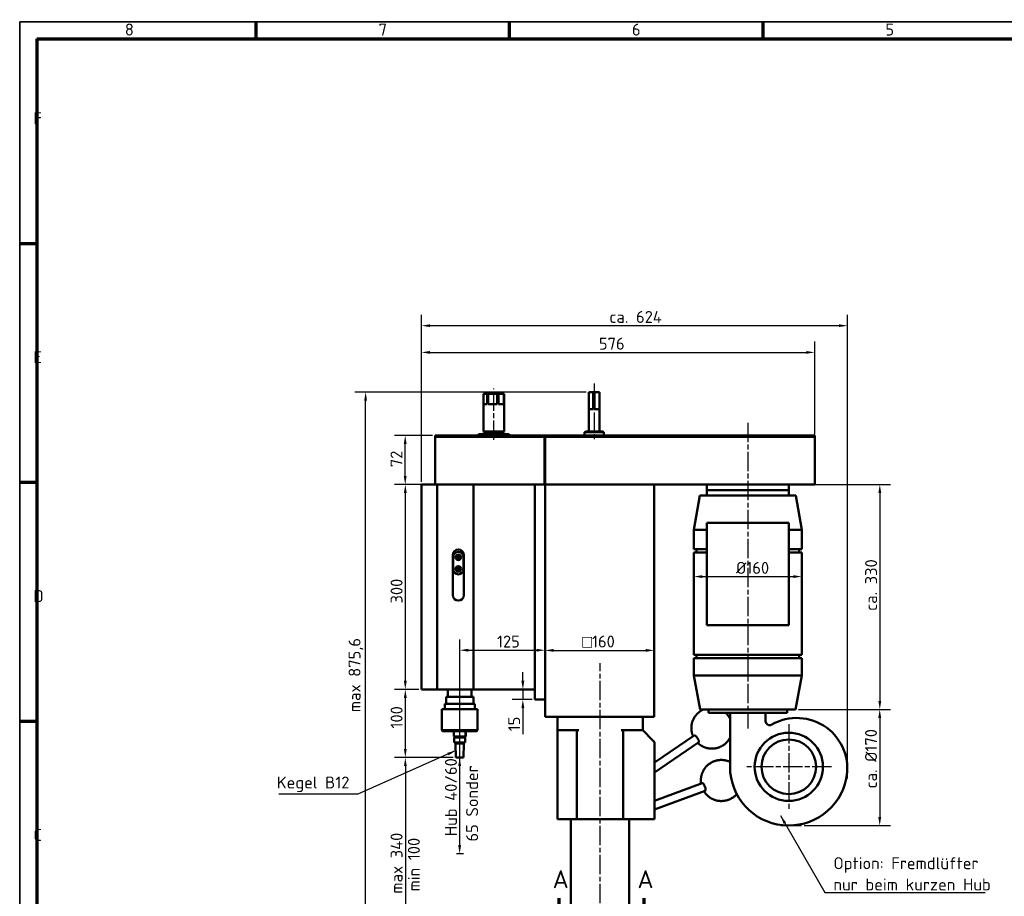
# Model space of a CAD drawing. Header units: millimetres. Extents: x 25 to 2945, y 25 to 2078.
# Tile 2 of 5: x 25 to 1467, y 794 to 2078. Entities that reach past the tile are written whole.
import ezdxf

# ---------------------------------------------------------------- set-up
doc = ezdxf.new("R2010")
doc.units = ezdxf.units.MM
doc.header["$LTSCALE"] = 5
doc.linetypes.add('CHAIN', pattern=[0.3543, 0.2362, -0.0295, 0.0591, -0.0295])
doc.layers.get('0').update_dxf_attribs({"lineweight": 25})
for name, color, linetype, lineweight in [('Bemaßung (ISO)', 7, 'Continuous', 25), ('Mittellinie (ISO)', 7, 'Continuous', 25), ('Mittelpunktmarkierung (ISO)', 7, 'Continuous', 25), ('Rahmen (ISO)', 7, 'Continuous', 70), ('Schnittlinie (ISO)', 7, 'CHAIN', 70), ('Sichtbar (ISO)', 7, 'Continuous', 50), ('Skizziergeometrie (ISO)', 7, 'Continuous', 25), ('Symbol (ISO)', 7, 'Continuous', 25)]:
    doc.layers.add(name, color=color, linetype=linetype, lineweight=lineweight)
doc.styles.add('Bezeichnungstext (DIN)', font='isocpeur.ttf')
doc.styles.add('Notiztext (DIN)', font='isocpeur.ttf')
doc.dimstyles.new('Standard (DIN)', dxfattribs={"dimscale": 5, "dimtxt": 3.5, "dimasz": 2.5, "dimexe": 3.175, "dimexo": 0.8, "dimgap": 0.8, "dimtad": 1, "dimdec": 3, "dimrnd": 1e-08, "dimtxsty": 'Notiztext (DIN)', "dimcen": 0.09, "dimdle": 10, "dimclrd": 256, "dimclre": 256, "dimclrt": 256, "dimazin": 2, "dimtfac": 0.571429, "dimtdec": 3, "dimtmove": 0, "dimatfit": 3, "dimfxl": 1, "dimtolj": 1, "dimlwd": -1, "dimlwe": -1, "dimarcsym": 0})
doc.dimstyles.new('Standard - Methode 2a (DIN)$7', dxfattribs={"dimscale": 5, "dimtxt": 3.5, "dimasz": 2.5, "dimexe": 3.175, "dimexo": 0.8, "dimgap": 0.8, "dimtad": 1, "dimtih": 1, "dimtoh": 1, "dimrnd": 1e-08, "dimtxsty": 'Notiztext (DIN)', "dimcen": 0.09, "dimdle": 10, "dimclrd": 256, "dimclre": 256, "dimclrt": 256, "dimazin": 2, "dimtfac": 1, "dimtmove": 0, "dimatfit": 3, "dimfxl": 1, "dimtolj": 1, "dimlwd": -1, "dimlwe": -1, "dimarcsym": 0})

# ---------------------------------------------------------------- blocks, each defined once
blk = doc.blocks.new('Ränder Hagen+Goebel Rahmen')
at = {"layer": 'Rahmen (ISO)', "linetype": 'Continuous', "lineweight": 35}
for q in [(5, 5), (589, 415)]:
    blk.add_line((5, 415), q, dxfattribs=at)
at = {"layer": 'Rahmen (ISO)'}
for p, q in [((74.25, 410), (74.25, 415)), ((148.5, 410), (148.5, 415)), ((222.75, 410), (222.75, 415)), ((10, 410), (584, 410)), ((10, 410), (10, 10)), ((10, 350), (5, 350)), ((10, 280), (5, 280)), ((10, 210), (5, 210))]:
    blk.add_line(p, q, dxfattribs=at)
at = {"layer": 'Symbol (ISO)', "char_height": 3.5, "style": 'Notiztext (DIN)'}
for s, insert, attachment_point in [('8', (37.125, 411), 8), ('7', (111.375, 411), 8), ('6', (185.625, 411), 8), ('5', (259.875, 411), 8), ('F', (9, 385), 7), ('E', (9, 315), 7), ('D', (9, 245), 7), ('C', (9, 175), 7)]:
    blk.add_mtext(s, dxfattribs=dict(at, insert=insert, attachment_point=attachment_point))
blk = doc.blocks.new('*D6')
at = {"layer": 'Bemaßung (ISO)'}
blk.add_line((807, 1154.2), (942, 1154.2), dxfattribs=at)
for points in [[(807, 1156.3), (807, 1152.1), (794.5, 1154.2)], [(942, 1156.3), (942, 1152.1), (954.5, 1154.2)]]:
    blk.add_solid(points, dxfattribs=at)
at = {"layer": 'Defpoints', "color": 0}
for p in [(954.5, 1154.2), (794.5, 1057.1), (954.5, 1057.1)]:
    blk.add_point(p, dxfattribs=at)
at = {"layer": 'Bemaßung (ISO)', "insert": (849.1, 1175.9), "char_height": 17.5, "attachment_point": 1, "style": 'Notiztext (DIN)'}
blk.add_mtext('\\A1;\\fAIGDT|b0|i0;\\H17.5000;o\\fISOCPEUR|b0|i0;\\H17.5000;160', dxfattribs=at)
blk = doc.blocks.new('*D8')
at = {"layer": 'Bemaßung (ISO)'}
blk.add_line((1025, 1262.3), (1158, 1262.3), dxfattribs=at)
for points in [[(1025, 1264.4), (1025, 1260.2), (1012.5, 1262.3)], [(1158, 1264.4), (1158, 1260.2), (1170.5, 1262.3)]]:
    blk.add_solid(points, dxfattribs=at)
at = {"layer": 'Defpoints', "color": 0}
for p in [(1012.5, 1297.6), (1170.5, 1262.3), (1170.5, 1147.6)]:
    blk.add_point(p, dxfattribs=at)
at = {"layer": 'Bemaßung (ISO)', "insert": (1063, 1283.8), "char_height": 17.5, "attachment_point": 1, "style": 'Notiztext (DIN)'}
blk.add_mtext('\\A1; Ø160', dxfattribs=at)
blk = doc.blocks.new('*D9')
at = {"layer": 'Bemaßung (ISO)'}
for p, q in [((629.5, 1397.1), (573.9, 1397.1)), ((589.8, 1384.6), (589.8, 1109.6)), ((609.5, 1097.1), (573.9, 1097.1))]:
    blk.add_line(p, q, dxfattribs=at)
for points in [[(587.7, 1384.6), (591.9, 1384.6), (589.8, 1397.1)], [(587.7, 1109.6), (591.9, 1109.6), (589.8, 1097.1)]]:
    blk.add_solid(points, dxfattribs=at)
at = {"layer": 'Defpoints', "color": 0}
for p in [(633.5, 1397.1), (589.8, 1097.1), (613.5, 1097.1)]:
    blk.add_point(p, dxfattribs=at)
at = {"layer": 'Bemaßung (ISO)', "insert": (568.3, 1222.9), "char_height": 17.5, "attachment_point": 1, "rotation": 90, "style": 'Notiztext (DIN)'}
blk.add_mtext('\\A1;300', dxfattribs=at)
blk = doc.blocks.new('*D10')
at = {"layer": 'Bemaßung (ISO)'}
for p, q in [((609.5, 1097.1), (574, 1097.1)), ((589.8, 1084.6), (589.8, 1009.6)), ((659.9, 997.1), (574, 997.1))]:
    blk.add_line(p, q, dxfattribs=at)
for points in [[(587.8, 1084.6), (591.9, 1084.6), (589.8, 1097.1)], [(587.8, 1009.6), (591.9, 1009.6), (589.8, 997.1)]]:
    blk.add_solid(points, dxfattribs=at)
at = {"layer": 'Defpoints', "color": 0}
for p in [(613.5, 1097.1), (589.8, 997.1), (663.9, 997.1)]:
    blk.add_point(p, dxfattribs=at)
at = {"layer": 'Bemaßung (ISO)', "insert": (568.3, 1039.7), "char_height": 17.5, "attachment_point": 1, "rotation": 90, "style": 'Notiztext (DIN)'}
blk.add_mtext('\\A1;100', dxfattribs=at)
blk = doc.blocks.new('*D11')
at = {"layer": 'Bemaßung (ISO)'}
for p, q in [((669.5, 981.4), (669.5, 1170.2)), ((682, 1154.4), (782, 1154.4))]:
    blk.add_line(p, q, dxfattribs=at)
for points in [[(682, 1156.5), (682, 1152.3), (669.5, 1154.4)], [(782, 1156.5), (782, 1152.3), (794.5, 1154.4)]]:
    blk.add_solid(points, dxfattribs=at)
at = {"layer": 'Defpoints', "color": 0}
for p in [(794.5, 1397.1), (794.5, 1154.4), (669.5, 977.4)]:
    blk.add_point(p, dxfattribs=at)
at = {"layer": 'Bemaßung (ISO)', "insert": (724.1, 1175.9), "char_height": 17.5, "attachment_point": 1, "style": 'Notiztext (DIN)'}
blk.add_mtext('\\A1;125', dxfattribs=at)
blk = doc.blocks.new('*D12')
at = {"layer": 'Bemaßung (ISO)'}
for p, q in [((659.9, 997.1), (574, 997.1)), ((589.9, 984.6), (589.9, 699.6)), ((824.4, 687.1), (574, 687.1))]:
    blk.add_line(p, q, dxfattribs=at)
for points in [[(587.8, 984.6), (591.9, 984.6), (589.9, 997.1)], [(587.8, 699.6), (591.9, 699.6), (589.9, 687.1)]]:
    blk.add_solid(points, dxfattribs=at)
at = {"layer": 'Defpoints', "color": 0}
for p in [(663.9, 997.1), (589.9, 687.1), (828.4, 687.1)]:
    blk.add_point(p, dxfattribs=at)
at = {"layer": 'Bemaßung (ISO)', "insert": (568.3, 786.6), "char_height": 17.5, "attachment_point": 1, "rotation": 90, "style": 'Notiztext (DIN)'}
blk.add_mtext('\\A1; max 340', dxfattribs=at)
blk = doc.blocks.new('*D13')
at = {"layer": 'Bemaßung (ISO)'}
for p, q in [((613.5, 1401.1), (613.5, 1606.7)), ((1189.5, 1471.1), (1189.5, 1606.7)), ((626, 1590.8), (1177, 1590.8))]:
    blk.add_line(p, q, dxfattribs=at)
for points in [[(626, 1592.9), (626, 1588.7), (613.5, 1590.8)], [(1177, 1592.9), (1177, 1588.7), (1189.5, 1590.8)]]:
    blk.add_solid(points, dxfattribs=at)
at = {"layer": 'Defpoints', "color": 0}
for p in [(1189.5, 1590.8), (1189.5, 1467.1), (613.5, 1397.1)]:
    blk.add_point(p, dxfattribs=at)
at = {"layer": 'Bemaßung (ISO)', "insert": (873.4, 1612.3), "char_height": 17.5, "attachment_point": 1, "style": 'Notiztext (DIN)'}
blk.add_mtext('\\A1;576', dxfattribs=at)
blk = doc.blocks.new('*D14')
at = {"layer": 'Bemaßung (ISO)'}
for p, q in [((629.5, 1469.1), (573.8, 1469.1)), ((589.7, 1409.6), (589.7, 1456.6)), ((629.5, 1397.1), (573.8, 1397.1))]:
    blk.add_line(p, q, dxfattribs=at)
for points in [[(587.6, 1456.6), (591.7, 1456.6), (589.7, 1469.1)], [(587.6, 1409.6), (591.7, 1409.6), (589.7, 1397.1)]]:
    blk.add_solid(points, dxfattribs=at)
at = {"layer": 'Defpoints', "color": 0}
for p in [(589.7, 1469.1), (633.5, 1469.1), (633.5, 1397.1)]:
    blk.add_point(p, dxfattribs=at)
at = {"layer": 'Bemaßung (ISO)', "insert": (568.2, 1422.6), "char_height": 17.5, "attachment_point": 1, "rotation": 90, "style": 'Notiztext (DIN)'}
blk.add_mtext('\\A1;72', dxfattribs=at)
blk = doc.blocks.new('*D15')
at = {"layer": 'Bemaßung (ISO)'}
for p, q in [((854.5, 1532.7), (515.8, 1532.7)), ((531.7, 699.6), (531.7, 1520.2)), ((917.6, 687.1), (515.8, 687.1))]:
    blk.add_line(p, q, dxfattribs=at)
for points in [[(529.6, 1520.2), (533.7, 1520.2), (531.7, 1532.7)], [(529.6, 699.6), (533.7, 699.6), (531.7, 687.1)]]:
    blk.add_solid(points, dxfattribs=at)
at = {"layer": 'Defpoints', "color": 0}
for p in [(531.7, 1532.7), (858.5, 1532.7), (921.6, 687.1)]:
    blk.add_point(p, dxfattribs=at)
at = {"layer": 'Bemaßung (ISO)', "insert": (506.7, 1052.5), "char_height": 17.5, "attachment_point": 1, "rotation": 90, "style": 'Notiztext (DIN)'}
blk.add_mtext('\\A1; max 875,6', dxfattribs=at)
blk = doc.blocks.new('*D18')
at = {"layer": 'Bemaßung (ISO)'}
for p, q in [((798.5, 1397.1), (1300.7, 1397.1)), ((1284.8, 1384.6), (1284.8, 1080.1)), ((1165.5, 1067.6), (1300.7, 1067.6))]:
    blk.add_line(p, q, dxfattribs=at)
for points in [[(1282.7, 1384.6), (1286.9, 1384.6), (1284.8, 1397.1)], [(1282.7, 1080.1), (1286.9, 1080.1), (1284.8, 1067.6)]]:
    blk.add_solid(points, dxfattribs=at)
at = {"layer": 'Defpoints', "color": 0}
for p in [(794.5, 1397.1), (1161.5, 1067.6), (1284.8, 1067.6)]:
    blk.add_point(p, dxfattribs=at)
at = {"layer": 'Bemaßung (ISO)', "insert": (1263.3, 1200.9), "char_height": 17.5, "attachment_point": 1, "rotation": 90, "style": 'Notiztext (DIN)'}
blk.add_mtext('\\A1; ca. 330', dxfattribs=at)
blk = doc.blocks.new('*D19')
at = {"layer": 'Bemaßung (ISO)'}
for p, q in [((1165.5, 1067.6), (1300.6, 1067.6)), ((1284.7, 1055.1), (1284.7, 910.1)), ((1174.2, 897.6), (1300.6, 897.6))]:
    blk.add_line(p, q, dxfattribs=at)
for points in [[(1282.6, 1055.1), (1286.8, 1055.1), (1284.7, 1067.6)], [(1282.6, 910.1), (1286.8, 910.1), (1284.7, 897.6)]]:
    blk.add_solid(points, dxfattribs=at)
at = {"layer": 'Defpoints', "color": 0}
for p in [(1161.5, 1067.6), (1170.2, 897.6), (1284.7, 897.6)]:
    blk.add_point(p, dxfattribs=at)
at = {"layer": 'Bemaßung (ISO)', "insert": (1263.2, 951.8), "char_height": 17.5, "attachment_point": 1, "rotation": 90, "style": 'Notiztext (DIN)'}
blk.add_mtext('\\A1;ca. Ø170', dxfattribs=at)
blk = doc.blocks.new('*D20')
at = {"layer": 'Bemaßung (ISO)'}
for p, q in [((613.5, 1401.1), (613.5, 1645.8)), ((1237.5, 970.2), (1237.5, 1645.8)), ((1225, 1629.9), (626, 1629.9))]:
    blk.add_line(p, q, dxfattribs=at)
for points in [[(626, 1632), (626, 1627.9), (613.5, 1629.9)], [(1225, 1632), (1225, 1627.9), (1237.5, 1629.9)]]:
    blk.add_solid(points, dxfattribs=at)
at = {"layer": 'Defpoints', "color": 0}
for p in [(613.5, 1629.9), (613.5, 1397.1), (1237.5, 966.2)]:
    blk.add_point(p, dxfattribs=at)
at = {"layer": 'Bemaßung (ISO)', "insert": (888.7, 1651.5), "char_height": 17.5, "attachment_point": 1, "style": 'Notiztext (DIN)'}
blk.add_mtext('\\A1;ca. 624', dxfattribs=at)
blk = doc.blocks.new('2DTransSchnitt0')
at = {"layer": 'Schnittlinie (ISO)', "linetype": 'Continuous'}
for p, q in [((162.96, 158.21), (162.96, 152.64)), ((187.81, 158.21), (187.81, 152.64)), ((161.96, 152.64), (162.96, 147.64)), ((163.96, 152.64), (161.96, 152.64)), ((162.96, 152.64), (162.96, 147.64)), ((162.96, 147.64), (163.96, 152.64)), ((186.81, 152.64), (187.81, 147.64)), ((188.81, 152.64), (186.81, 152.64)), ((187.81, 152.64), (187.81, 147.64)), ((187.81, 147.64), (188.81, 152.64))]:
    blk.add_line(p, q, dxfattribs=at)
at = {"layer": 'Schnittlinie (ISO)', "linetype": 'CHAIN', "ltscale": 35.065948}
blk.add_line((159.55, 147.64), (191.22, 147.64), dxfattribs=at)
at = {"layer": 'Schnittlinie (ISO)', "lineweight": 140, "ltscale": 7.58263}
for p, q in [((159.55, 147.64), (166.37, 147.64)), ((184.39, 147.64), (191.22, 147.64))]:
    blk.add_line(p, q, dxfattribs=at)
at = {"layer": 'Schnittlinie (ISO)', "linetype": 'Continuous', "flags": 128}
for points in [[(161.96, 152.64), (162.96, 147.64), (163.96, 152.64), (161.96, 152.64)], [(186.81, 152.64), (187.81, 147.64), (188.81, 152.64), (186.81, 152.64)]]:
    blk.add_lwpolyline(points, dxfattribs=at)
at = {"layer": 'Schnittlinie (ISO)'}
for points in [[(161.96, 152.64), (162.96, 147.64), (163.96, 152.64), (161.96, 152.64)], [(186.81, 152.64), (187.81, 147.64), (188.81, 152.64), (186.81, 152.64)]]:
    blk.add_solid(points, dxfattribs=at)
at = {"layer": 'Schnittlinie (ISO)', "char_height": 5.25, "attachment_point": 7, "style": 'Bezeichnungstext (DIN)'}
for insert in [(161.12, 161.14), (185.97, 161.14)]:
    blk.add_mtext('A', dxfattribs=dict(at, insert=insert))
blk = doc.blocks.new('*D27')
at = {"layer": 'Bemaßung (ISO)'}
for p, q in [((762, 1109.6), (762, 1122.1)), ((762, 1097.1), (762, 1082.1)), ((775.5, 1082.1), (746.1, 1082.1)), ((762, 1069.6), (762, 1031.6))]:
    blk.add_line(p, q, dxfattribs=at)
for points in [[(759.9, 1109.6), (764.1, 1109.6), (762, 1097.1)], [(759.9, 1069.6), (764.1, 1069.6), (762, 1082.1)]]:
    blk.add_solid(points, dxfattribs=at)
at = {"layer": 'Defpoints', "color": 0}
for p in [(779.5, 1097.1), (762, 1082.1), (779.5, 1082.1)]:
    blk.add_point(p, dxfattribs=at)
at = {"layer": 'Bemaßung (ISO)', "insert": (740.5, 1035.6), "char_height": 17.5, "attachment_point": 1, "rotation": 90, "style": 'Notiztext (DIN)'}
blk.add_mtext('\\A1;15', dxfattribs=at)
blk = doc.blocks.new('*D28')
at = {"layer": 'Bemaßung (ISO)'}
blk.add_line((669.4, 984.6), (669.4, 868.8), dxfattribs=at)
for points in [[(667.3, 984.6), (671.5, 984.6), (669.4, 997.1)], [(667.3, 868.8), (671.5, 868.8), (669.4, 856.3)]]:
    blk.add_solid(points, dxfattribs=at)
at = {"layer": 'Defpoints', "color": 0}
for p in [(663.9, 997.1), (669.4, 856.3), (675, 856.3)]:
    blk.add_point(p, dxfattribs=at)
at = {"layer": 'Bemaßung (ISO)', "insert": (647.9, 870.8), "char_height": 17.5, "attachment_point": 1, "rotation": 90, "style": 'Notiztext (DIN)'}
blk.add_mtext('\\A1; Hub 40/60', dxfattribs=at)

msp = doc.modelspace()

# ---------------------------------------------------------------- linework, layer by layer
at = {"layer": 'Mittellinie (ISO)', "linetype": 'CHAIN', "ltscale": 23.990969}
for p, q in [((866.4924, 1545.1545), (866.4924, 1462.5545)), ((719.4924, 1462.5545), (719.4924, 1537.9776)), ((1091.4924, 1487.4821), (1091.4924, 1039.5234)), ((874.9924, 656.0707), (874.9924, 1135.5545)), ((669.4924, 977.4064), (669.4924, 1114.7804))]:
    msp.add_line(p, q, dxfattribs=at)
at = {"layer": 'Mittelpunktmarkierung (ISO)', "linetype": 'CHAIN', "ltscale": 23.990969}
for p, q in [((1151.4924, 1046.0924), (1151.4924, 921.0924)), ((1213.9924, 983.5924), (1088.9924, 983.5924))]:
    msp.add_line(p, q, dxfattribs=at)
at = {"layer": 'Sichtbar (ISO)'}
for p, q in [((704.5178, 1530.0545), (709.5237, 1530.0545)), ((704.5178, 1515.0545), (704.5178, 1530.0545)), ((709.5237, 1530.0545), (709.5237, 1515.0545)), ((711.2496, 1530.0545), (709.5237, 1530.0545)), ((711.2496, 1530.0545), (724.2147, 1530.0545)), ((711.2496, 1515.0545), (711.2496, 1530.0545)), ((724.2147, 1530.0545), (724.2147, 1515.0545)), ((726.2242, 1530.0545), (724.2147, 1530.0545)), ((726.2242, 1530.0545), (734.1834, 1530.0545)), ((726.2242, 1515.0545), (726.2242, 1530.0545)), ((734.1834, 1530.0545), (734.1834, 1515.0545)), ((734.467, 1530.0545), (734.1834, 1530.0545)), ((734.467, 1515.0545), (734.467, 1530.0545)), ((858.4924, 1532.6545), (858.4989, 1532.6545)), ((858.4924, 1532.6545), (858.4924, 1475.0545)), ((858.4989, 1532.6545), (865.0422, 1532.6545)), ((858.4989, 1507.6545), (858.4989, 1532.6545)), ((865.0422, 1532.6545), (865.0422, 1507.6545)), ((865.0422, 1532.6545), (866.8143, 1532.6545)), ((866.8143, 1532.6545), (874.3598, 1532.6545)), ((866.8143, 1507.6545), (866.8143, 1532.6545)), ((874.3598, 1532.6545), (874.3598, 1507.6545)), ((874.3598, 1532.6545), (874.4924, 1532.6545)), ((874.4924, 1532.6545), (874.4924, 1475.0545)), ((704.4924, 1515.0545), (709.5237, 1515.0545)), ((704.4924, 1475.0545), (704.4924, 1515.0545)), ((711.2496, 1515.0545), (724.2147, 1515.0545)), ((726.2242, 1515.0545), (734.1834, 1515.0545)), ((734.467, 1515.0545), (734.4924, 1515.0545)), ((734.4924, 1475.0545), (734.4924, 1515.0545)), ((858.4989, 1507.6545), (865.0422, 1507.6545)), ((866.8143, 1507.6545), (874.3598, 1507.6545)), ((741.9924, 1471.0545), (696.9924, 1471.0545)), ((696.9924, 1469.0545), (696.9924, 1471.0545)), ((734.4924, 1475.0545), (704.4924, 1475.0545)), ((734.4924, 1473.0545), (704.4924, 1473.0545)), ((704.4924, 1471.0545), (704.4924, 1473.0545)), ((706.4924, 1473.0545), (706.4924, 1475.0545)), ((732.4924, 1473.0545), (732.4924, 1475.0545)), ((734.4924, 1471.0545), (734.4924, 1473.0545)), ((741.9924, 1469.0545), (741.9924, 1471.0545)), ((854.4924, 1475.0545), (852.4924, 1474.0545)), ((852.4924, 1474.0545), (880.4924, 1474.0545)), ((852.4924, 1474.0545), (852.4924, 1469.0545)), ((854.4924, 1475.0545), (878.4924, 1475.0545)), ((878.4924, 1475.0545), (880.4924, 1474.0545)), ((880.4924, 1474.0545), (880.4924, 1469.0545)), ((633.4924, 1469.0545), (633.4924, 1467.0545)), ((1189.4924, 1469.0545), (633.4924, 1469.0545)), ((633.4924, 1467.0545), (793.4924, 1467.0545)), ((633.4924, 1467.0545), (633.4924, 1397.0545)), ((633.4924, 1467.0545), (1189.4924, 1467.0545)), ((793.4924, 1467.0545), (793.4924, 1397.0545)), ((794.4924, 1467.0545), (1189.4924, 1467.0545)), ((794.4924, 1467.0545), (794.4924, 1397.0545)), ((1189.4924, 1469.0545), (1189.4924, 1467.0545)), ((1189.4924, 1467.0545), (1189.4924, 1397.0545)), ((633.4924, 1397.0545), (613.4924, 1397.0545)), ((613.4924, 1397.0545), (613.4924, 1097.0545)), ((633.4924, 1397.0545), (793.4924, 1397.0545)), ((636.4924, 1097.0545), (636.4924, 1397.0545)), ((636.4924, 1097.0545), (636.4924, 1397.0545)), ((689.4924, 1097.0545), (689.4924, 1397.0545)), ((779.4924, 1397.0545), (779.4924, 1082.0545)), ((793.4924, 1397.0545), (794.4924, 1397.0545)), ((794.4924, 1057.0545), (794.4924, 1397.0545)), ((954.4924, 1397.0545), (794.4924, 1397.0545)), ((794.4924, 1397.0545), (1189.4924, 1397.0545)), ((954.4924, 1057.0545), (954.4924, 1397.0545)), ((1031.4924, 1389.0545), (1031.4924, 1397.0545)), ((1151.4924, 1389.0545), (1031.4924, 1389.0545)), ((1031.4924, 1389.0545), (1031.4924, 1381.0545)), ((1151.4924, 1389.0545), (1151.4924, 1397.0545)), ((1151.4924, 1389.0545), (1151.4924, 1381.0545)), ((1021.3087, 1381.0545), (1012.4924, 1331.0545)), ((1021.3087, 1381.0545), (1161.676, 1381.0545)), ((1161.676, 1381.0545), (1170.4924, 1331.0545)), ((1012.4924, 1331.0545), (1031.4924, 1331.0545)), ((1012.4924, 1331.0545), (1012.4924, 1302.5924)), ((1031.4924, 1341.0545), (1151.4924, 1341.0545)), ((1031.4924, 1191.0545), (1031.4924, 1341.0545)), ((1151.4924, 1341.0545), (1151.4924, 1191.0545)), ((1151.4924, 1331.0545), (1170.4924, 1331.0545)), ((1170.4924, 1331.0545), (1170.4924, 1302.5924)), ((1012.4924, 1302.5924), (1031.4924, 1302.5924)), ((1016.4924, 1302.5924), (1016.4924, 1297.5924)), ((1151.4924, 1302.5924), (1170.4924, 1302.5924)), ((1166.4924, 1302.5924), (1166.4924, 1297.5924)), ((659.4924, 1235.0545), (659.4924, 1294.0545)), ((659.9924, 1273.0545), (659.9924, 1291.0545)), ((665.9056, 1291.2487), (667.3002, 1292.2759)), ((666.0978, 1289.5274), (665.9056, 1291.2487)), ((667.6846, 1288.8332), (666.0978, 1289.5274)), ((667.3002, 1292.2759), (668.887, 1291.5816)), ((669.0792, 1289.8603), (667.6846, 1288.8332)), ((668.887, 1291.5816), (669.0792, 1289.8603)), ((674.9924, 1291.0545), (674.9924, 1273.0545)), ((675.4924, 1294.0545), (675.4924, 1235.0545)), ((1012.4924, 1297.5924), (1031.4924, 1297.5924)), ((1012.4924, 1297.5924), (1012.4924, 1147.5924)), ((1151.4924, 1297.5924), (1170.4924, 1297.5924)), ((1170.4924, 1297.5924), (1170.4924, 1147.5924)), ((665.8485, 1274.1), (667.1428, 1275.2509)), ((666.198, 1272.4036), (665.8485, 1274.1)), ((667.842, 1271.8581), (666.198, 1272.4036)), ((667.1428, 1275.2509), (668.7867, 1274.7054)), ((669.1363, 1273.009), (667.842, 1271.8581)), ((668.7867, 1274.7054), (669.1363, 1273.009)), ((1151.4924, 1191.0545), (1031.4924, 1191.0545)), ((1012.4924, 1147.5924), (1170.4924, 1147.5924)), ((1012.4924, 1142.5924), (1170.4924, 1142.5924)), ((1012.4924, 1142.5924), (1012.4924, 1117.5924)), ((1016.4924, 1147.5924), (1016.4924, 1142.5924)), ((1166.4924, 1147.5924), (1166.4924, 1142.5924)), ((1170.4924, 1142.5924), (1170.4924, 1117.5924)), ((1012.4924, 1117.5924), (1170.4924, 1117.5924)), ((1021.4924, 1067.5924), (1012.4924, 1117.5924)), ((1161.4924, 1067.5924), (1170.4924, 1117.5924)), ((636.4924, 1097.0545), (613.4924, 1097.0545)), ((689.4924, 1097.0545), (636.4924, 1097.0545)), ((651.9924, 1086.0545), (651.9924, 1097.0545)), ((686.9924, 1086.0545), (686.9924, 1097.0545)), ((779.4924, 1097.0545), (689.4924, 1097.0545)), ((689.4924, 1086.0545), (649.4924, 1086.0545)), ((649.4924, 1076.0545), (649.4924, 1086.0545)), ((689.4924, 1076.0545), (689.4924, 1086.0545)), ((794.4924, 1082.0545), (779.4924, 1082.0545)), ((695.4924, 1068.0545), (643.4924, 1068.0545)), ((643.4924, 1037.0545), (643.4924, 1068.0545)), ((691.4924, 1076.0545), (647.4924, 1076.0545)), ((647.4924, 1068.0545), (647.4924, 1076.0545)), ((691.4924, 1068.0545), (691.4924, 1076.0545)), ((695.4924, 1037.0545), (695.4924, 1068.0545)), ((1021.4924, 1067.5924), (1033.9924, 1067.5924)), ((1033.9924, 1067.5924), (1038.9924, 1067.5924)), ((1033.9924, 1062.5924), (1033.9924, 1067.5924)), ((1051.5706, 1067.5924), (1038.9924, 1067.5924)), ((1051.5706, 1067.5924), (1131.4142, 1067.5924)), ((1143.9924, 1067.5924), (1131.4142, 1067.5924)), ((1143.9924, 1067.5924), (1148.9924, 1067.5924)), ((1148.9924, 1067.5924), (1161.4924, 1067.5924)), ((1148.9924, 1062.5924), (1148.9924, 1067.5924)), ((954.4924, 1057.0545), (794.4924, 1057.0545)), ((812.4924, 1057.0545), (812.4924, 1037.0545)), ((937.4924, 1037.0545), (937.4924, 1057.0545)), ((1033.9924, 1062.5924), (1038.9924, 1062.5924)), ((1143.9924, 1062.5924), (1038.9924, 1062.5924)), ((1065.4924, 1062.5924), (1065.4924, 983.5924)), ((1117.4924, 1050.5924), (1117.4924, 1062.5924)), ((1143.9924, 1062.5924), (1148.9924, 1062.5924)), ((643.4924, 1037.0545), (695.4924, 1037.0545)), ((644.4924, 1036.0545), (643.4924, 1037.0545)), ((694.4924, 1036.0545), (644.4924, 1036.0545)), ((659.4924, 1035.0545), (659.4924, 1036.0545)), ((660.9605, 1035.0545), (659.4924, 1035.0545)), ((660.9605, 1035.0545), (660.9605, 1028.0545)), ((677.9673, 1028.0545), (660.9605, 1028.0545)), ((677.4924, 1026.5545), (661.4924, 1026.5545)), ((661.4924, 1019.0545), (661.4924, 1026.5545)), ((662.4924, 1026.5545), (662.4924, 1028.0545)), ((676.4924, 1026.5545), (676.4924, 1028.0545)), ((677.4924, 1019.0545), (677.4924, 1026.5545)), ((677.9673, 1028.0545), (677.9673, 1035.0545)), ((679.4924, 1035.0545), (677.9673, 1035.0545)), ((678.3108, 1028.0545), (677.9673, 1028.0545)), ((678.3108, 1035.0545), (678.3108, 1028.0545)), ((679.4924, 1035.0545), (679.4924, 1036.0545)), ((694.4924, 1036.0545), (695.4924, 1037.0545)), ((815.4924, 1037.0545), (812.4924, 1037.0545)), ((812.4924, 1037.0545), (812.4924, 907.0545)), ((815.4924, 1037.0545), (843.9924, 1037.0545)), ((840.9924, 1037.0545), (840.9924, 907.0545)), ((905.9924, 1037.0545), (934.4924, 1037.0545)), ((908.9924, 907.0545), (908.9924, 1037.0545)), ((937.4924, 1037.0545), (934.4924, 1037.0545)), ((937.4924, 1037.0545), (951.9924, 1022.5545)), ((954.9924, 989.6973), (1012.7134, 1029.5343)), ((677.4924, 1019.0545), (661.4924, 1019.0545)), ((675.6119, 1017.5545), (663.3729, 1017.5545)), ((663.9214, 997.0545), (663.3729, 1017.5545)), ((663.7424, 1017.5545), (663.7424, 1019.0545)), ((675.0634, 997.0545), (675.6119, 1017.5545)), ((675.2424, 1017.5545), (675.2424, 1019.0545)), ((951.9924, 1022.5545), (954.9924, 1019.5545)), ((954.9924, 975.1167), (1019.5296, 1019.6581)), ((954.9924, 907.0545), (954.9924, 1019.5545)), ((675.0634, 997.0545), (663.9214, 997.0545)), ((954.9924, 933.9686), (1024.7276, 959.634)), ((954.9924, 921.1817), (1028.8722, 948.3725)), ((815.4924, 907.0545), (812.4924, 907.0545)), ((834.0046, 907.0545), (815.4924, 907.0545)), ((832.4924, 707.0545), (832.4924, 907.0545)), ((834.0046, 907.0545), (836.037, 907.0545)), ((836.037, 907.0545), (839.8271, 907.0545)), ((839.8271, 907.0545), (840.9924, 907.0545)), ((843.9924, 907.0545), (840.9924, 907.0545)), ((843.9924, 907.0545), (905.9924, 907.0545)), ((908.9924, 907.0545), (905.9924, 907.0545)), ((908.9924, 907.0545), (910.1577, 907.0545)), ((910.1577, 907.0545), (923.1855, 907.0545)), ((917.4924, 707.0545), (917.4924, 907.0545)), ((923.1855, 907.0545), (925.6999, 907.0545)), ((951.9924, 907.0545), (925.6999, 907.0545)), ((954.9924, 907.0545), (951.9924, 907.0545))]:
    msp.add_line(p, q, dxfattribs=at)
at = {"layer": 'Sichtbar (ISO)', "flags": 128}
for points in [[(1021.7731, 1065.0677), (1022.845, 1065.7738), (1023.9425, 1066.4314), (1025.0596, 1067.0383), (1026.1906, 1067.5924)], [(1011.2376, 1028.5158), (1010.8949, 1029.3428), (1010.7235, 1029.7822), (1010.5529, 1030.2424), (1010.3837, 1030.726), (1010.2165, 1031.2356), (1010.0519, 1031.7738), (1009.8905, 1032.3433), (1009.7329, 1032.9466), (1009.5797, 1033.5864), (1009.4315, 1034.2653), (1009.2891, 1034.9877), (1009.1564, 1035.7602), (1009.0383, 1036.5889), (1008.9396, 1037.4804), (1008.865, 1038.4409), (1008.8383, 1038.9491), (1008.8195, 1039.477), (1008.809, 1040.0253), (1008.8078, 1040.5952), (1008.8175, 1041.1879), (1008.8399, 1041.8044), (1008.8771, 1042.4454), (1008.9309, 1043.1119), (1009.0032, 1043.8047), (1009.0961, 1044.5245), (1009.2112, 1045.2724), (1009.3508, 1046.0492), (1009.5176, 1046.8587), (1009.7153, 1047.7003), (1009.947, 1048.5716), (1010.2159, 1049.4705), (1010.5253, 1050.3946), (1010.8784, 1051.3417), (1011.2785, 1052.3095), (1011.7287, 1053.2958), (1012.2324, 1054.2983), (1012.7928, 1055.3148), (1013.4131, 1056.3429), (1014.0965, 1057.3803), (1014.8467, 1058.4186), (1015.6623, 1059.4489), (1016.5405, 1060.4642), (1017.4786, 1061.4574), (1018.4737, 1062.4214), (1019.5232, 1063.3491), (1020.6242, 1064.2335), (1021.7731, 1065.0677)], [(1059.0008, 1062.5924), (1059.6037, 1062.0313), (1060.1572, 1061.4879), (1060.6692, 1060.9594), (1061.1465, 1060.4429), (1061.5939, 1059.9358), (1062.0163, 1059.4354), (1062.8005, 1058.4441), (1063.5237, 1057.4484), (1064.2043, 1056.4264), (1064.8569, 1055.3543), (1065.1762, 1054.7899), (1065.4924, 1054.2015)], [(1065.4924, 1026.2766), (1065.1693, 1025.6776), (1064.8259, 1025.0746), (1064.4618, 1024.4685), (1064.0766, 1023.8605), (1063.6699, 1023.2516), (1063.2408, 1022.643), (1062.7886, 1022.0359), (1062.3138, 1021.432), (1061.817, 1020.8325), (1061.2988, 1020.2388), (1060.76, 1019.6525), (1060.2009, 1019.0749), (1059.6224, 1018.5075), (1059.025, 1017.9516), (1058.4093, 1017.4087), (1057.776, 1016.8802), (1057.1256, 1016.3675), (1056.4587, 1015.8721), (1055.7767, 1015.3955), (1055.082, 1014.9391), (1054.3761, 1014.5032), (1053.6607, 1014.0882), (1052.9373, 1013.6942), (1052.2076, 1013.3216), (1051.4732, 1012.9707), (1050.7356, 1012.6419), (1049.9964, 1012.3354), (1049.2573, 1012.0515), (1048.5198, 1011.7905), (1047.7855, 1011.5528), (1047.0565, 1011.3375), (1046.3338, 1011.1438), (1045.6182, 1010.9709), (1044.9104, 1010.8179), (1044.2111, 1010.6842), (1043.5212, 1010.569), (1042.8413, 1010.4714), (1042.1721, 1010.3906), (1040.8693, 1010.2768), (1039.6186, 1010.2211), (1038.4244, 1010.2161), (1037.286, 1010.2547), (1036.202, 1010.3319), (1035.1713, 1010.443), (1034.1924, 1010.5831), (1033.264, 1010.7476), (1032.385, 1010.9314), (1031.554, 1011.1299), (1030.7682, 1011.3389), (1030.0242, 1011.5564), (1029.32, 1011.7812), (1028.6534, 1012.0122), (1028.0225, 1012.2482), (1027.4252, 1012.4879), (1026.8594, 1012.7302), (1026.323, 1012.9739), (1025.814, 1013.2178), (1025.3303, 1013.4606), (1024.8698, 1013.7011), (1024.0102, 1014.1728), (1023.2236, 1014.6328), (1022.5036, 1015.0817), (1021.8444, 1015.5194), (1021.24, 1015.9461), (1020.6842, 1016.3619), (1020.1712, 1016.767), (1019.6948, 1017.1614), (1019.2491, 1017.5453), (1018.8282, 1017.9189), (1018.4299, 1018.2832), (1018.0538, 1018.6396)], [(1023.0448, 959.0147), (1022.9186, 959.9009), (1022.862, 960.3692), (1022.8112, 960.8574), (1022.7677, 961.3679), (1022.7325, 961.903), (1022.707, 962.4653), (1022.6923, 963.057), (1022.6898, 963.6805), (1022.7006, 964.3383), (1022.726, 965.0327), (1022.7677, 965.7679), (1022.8314, 966.549), (1022.9232, 967.3811), (1023.0494, 968.2691), (1023.2162, 969.218), (1023.3168, 969.7169), (1023.4298, 970.2328), (1023.5561, 970.7665), (1023.6967, 971.3187), (1023.8536, 971.8904), (1024.0287, 972.4819), (1024.2242, 973.0936), (1024.4421, 973.7257), (1024.6846, 974.3787), (1024.9535, 975.0528), (1025.2512, 975.7485), (1025.5796, 976.4662), (1025.9426, 977.2087), (1026.3434, 977.9747), (1026.7846, 978.7609), (1027.2687, 979.5646), (1027.7983, 980.3827), (1028.3759, 981.2122), (1029.0042, 982.05), (1029.6857, 982.8933), (1030.423, 983.739), (1031.2186, 984.584), (1032.0752, 985.4255), (1032.9953, 986.2602), (1033.9802, 987.0792), (1035.0265, 987.8743), (1036.1297, 988.6391), (1037.2853, 989.3677), (1038.489, 990.0538), (1039.7363, 990.6913), (1041.0228, 991.2739), (1042.3431, 991.796)], [(1042.3431, 991.796), (1043.2067, 992.0983), (1044.0775, 992.3729), (1044.9532, 992.6199), (1045.8319, 992.8395), (1046.7112, 993.0321), (1047.5892, 993.1978), (1048.4636, 993.3369), (1049.3324, 993.4496), (1050.1934, 993.5361), (1051.0446, 993.5966), (1051.8837, 993.6316), (1052.7087, 993.6428), (1053.5189, 993.6317), (1054.3138, 993.5996), (1055.0925, 993.5475), (1055.8546, 993.477), (1056.5994, 993.389), (1057.3263, 993.2851), (1058.0346, 993.1662), (1058.7237, 993.0339), (1059.393, 992.8892), (1060.0419, 992.7334), (1060.6705, 992.568), (1061.2796, 992.3939), (1061.8694, 992.2118), (1062.4405, 992.0228), (1063.5276, 991.6266), (1064.5439, 991.2118), (1065.4924, 990.7848)], [(1075.3216, 943.6674), (1074.8703, 943.165), (1074.3984, 942.6631), (1073.9056, 942.1626), (1073.3918, 941.6649), (1072.8568, 941.171), (1072.3004, 940.6821), (1071.7218, 940.1996), (1071.1213, 939.7251), (1070.4998, 939.2597), (1069.8583, 938.8047), (1069.1978, 938.3614), (1068.5193, 937.9309), (1067.8237, 937.5145), (1067.1119, 937.1135), (1066.385, 936.7291), (1065.6439, 936.3625), (1064.8895, 936.0149), (1064.1229, 935.6877), (1063.345, 935.382), (1062.5584, 935.0991), (1061.7652, 934.8391), (1060.967, 934.6019), (1060.1654, 934.3874), (1059.3622, 934.1955), (1058.559, 934.0261), (1057.7573, 933.879), (1056.9589, 933.7542), (1056.1654, 933.6517), (1055.3784, 933.5712), (1054.5996, 933.5126), (1053.8307, 933.4755), (1053.0732, 933.4584), (1052.3275, 933.4603), (1051.5943, 933.4803), (1050.874, 933.5174), (1050.1672, 933.5706), (1049.4744, 933.639), (1048.7961, 933.7216), (1047.4855, 933.9258), (1046.2396, 934.1755), (1045.0616, 934.4625), (1043.9498, 934.7791), (1042.9015, 935.1208), (1041.9142, 935.4831), (1040.9854, 935.8617), (1040.1127, 936.2522), (1039.2936, 936.65), (1038.5256, 937.051), (1037.8052, 937.4511), (1037.1284, 937.8493), (1036.4927, 938.2447), (1035.8957, 938.6369), (1035.3353, 939.025), (1034.809, 939.4084), (1034.3144, 939.7866), (1033.8494, 940.1588), (1033.4115, 940.5243), (1032.9984, 940.8826), (1032.6078, 941.2329), (1031.8848, 941.9087), (1031.2307, 942.5548), (1030.6393, 943.1729), (1030.1048, 943.7649), (1029.6213, 944.3323), (1029.183, 944.8767), (1028.7838, 945.3999), (1028.4181, 945.9033), (1028.0799, 946.3888), (1027.7632, 946.8579), (1027.4665, 947.3122), (1027.1895, 947.7532)]]:
    msp.add_lwpolyline(points, dxfattribs=at)
at = {"layer": 'Sichtbar (ISO)'}
for centre, radius in [((667.4924, 1290.5545), 4), ((667.4924, 1290.5545), 3.5), ((667.4924, 1273.5545), 4), ((667.4924, 1273.5545), 3.5), ((1151.4924, 983.5924), 50), ((1151.4924, 983.5924), 40)]:
    msp.add_circle(centre, radius, dxfattribs=at)
for centre, radius, start, end in [((667.4924, 1294.0545), 8, 0, 180), ((667.4924, 1291.0545), 7.5, 0, 180), ((667.4924, 1273.0545), 7.5, 180, 0), ((667.4924, 1235.0545), 8, 180, 0), ((1163.245, 981.1681), 74, 348.3445917, 119.7955822), ((1123.4924, 1050.5924), 6, 180, 299.7955822), ((1151.4924, 983.5924), 86, 180, 348.3445917)]:
    msp.add_arc(centre, radius, start, end, dxfattribs=at)
for centre, major_axis in [((1016.1215, 1024.5962), (-3.4081, 4.9381)), ((1026.7999, 954.0032), (-2.0723, 5.6308))]:
    msp.add_ellipse(centre, major_axis=major_axis, ratio=0.342020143, start_param=3.141592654, end_param=6.283185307, dxfattribs=at)
at = {"layer": 'Skizziergeometrie (ISO)'}
for p, q in [((1237.4924, 966.2283), (1237.4924, 992.2283)), ((1139.7536, 897.5924), (1170.1862, 897.5924)), ((664.9943, 856.3325), (674.9943, 856.3325))]:
    msp.add_line(p, q, dxfattribs=at)

# ---------------------------------------------------------------- block references
at = {"xscale": 5, "yscale": 5, "zscale": 5}
msp.add_blockref('Ränder Hagen+Goebel Rahmen', (0, 0), dxfattribs=at)
at = {"layer": 'Schnittlinie (ISO)', "xscale": 5, "yscale": 5, "zscale": 5}
msp.add_blockref('2DTransSchnitt0', (0, 0), dxfattribs=at)

# ---------------------------------------------------------------- texts
at = {"layer": 'Symbol (ISO)', "char_height": 17.5, "attachment_point": 1, "rotation": 90, "style": 'Notiztext (DIN)'}
for s, insert, width in [('{65 Sonder}', (678.9129, 874.0697), 122.984841), ('{min 100}', (593.6433, 800.967), 105.774109)]:
    msp.add_mtext(s, dxfattribs=dict(at, insert=insert, width=width))
at = {"layer": 'Symbol (ISO)', "insert": (507.9592, 946.5304), "char_height": 17.5, "width": 119.276177, "attachment_point": 9, "style": 'Notiztext (DIN)'}
msp.add_mtext('{Kegel B12}', dxfattribs=at)
at = {"layer": 'Symbol (ISO)', "insert": (1216.8738, 802.4343), "char_height": 17.5, "width": 254.313183, "attachment_point": 7, "line_spacing_factor": 1.068348, "style": 'Notiztext (DIN)'}
msp.add_mtext('{Option: Fremdlüfter \\Pnur beim kurzen Hub}', dxfattribs=at)

# ---------------------------------------------------------------- dimensions: what is measured, and where the dimension line sits
at = {"layer": 'Bemaßung (ISO)'}
for base, p1, p2, angle, text, override, picture, middle in [((613.4924, 1629.9426), (1237.4924, 966.2283), (613.4924, 1397.0545), 180, 'ca. <>', {"dimdec": 3, "dimtp": 0, "dimtm": 0, "dimtdec": 3, "dimatfit": 2}, '*D20', (925.4924, 1629.9426)), ((531.6626, 1532.6545), (921.573, 687.0545), (858.4989, 1532.6545), 90, ' max 875,6', {"dimdec": 3, "dimtp": 0, "dimtm": 0, "dimtdec": 3, "dimatfit": 2}, '*D15', (531.6626, 1109.8545)), ((1284.8313, 1067.5924), (794.4924, 1397.0545), (1161.4924, 1067.5924), 90, ' ca. 330', {"dimdec": 0, "dimtp": 0, "dimtm": 0, "dimtdec": 0, "dimatfit": 2}, '*D18', (1284.8313, 1242.9083)), ((1170.4924, 1262.3331), (1012.4924, 1297.5924), (1170.4924, 1147.5924), 180, ' Ø160', {"dimdec": 3, "dimse1": 1, "dimse2": 1, "dimtp": 0, "dimtm": 0, "dimtdec": 3, "dimatfit": 2}, '*D8', (1092.741, 1262.3331)), ((954.4924, 1154.2008), (794.4924, 1057.0545), (954.4924, 1057.0545), 180, '\\fAIGDT|b0|i0;\\H17.5000;o\\fISOCPEUR|b0|i0;\\H17.5000;<>', {"dimdec": 3, "dimse1": 1, "dimse2": 1, "dimtp": 0, "dimtm": 0, "dimtdec": 3, "dimatfit": 2}, '*D6', (874.4924, 1154.2008)), ((1284.7037, 897.5924), (1161.4924, 1067.5924), (1170.1862, 897.5924), 90, 'ca. Ø<>', {"dimdec": 3, "dimtp": 0, "dimtm": 0, "dimtdec": 3, "dimatfit": 2}, '*D19', (1284.7037, 994.7241)), ((589.8567, 687.0545), (663.9214, 997.0545), (828.4118, 687.0545), 90, ' max 340', {"dimdec": 3, "dimtp": 0, "dimtm": 0, "dimtdec": 3, "dimatfit": 2}, '*D12', (589.8567, 835.5542)), ((669.4279, 856.3325), (663.9214, 997.0545), (674.9943, 856.3325), 90, ' Hub 40/60', {"dimdec": 3, "dimse1": 1, "dimse2": 1, "dimtp": 0, "dimtm": 0, "dimtdec": 3, "dimatfit": 2}, '*D28', (669.4279, 931.2225))]:
    dim = msp.add_linear_dim(base=base, p1=p1, p2=p2, angle=angle, text=text, dimstyle='Standard (DIN)', override=override, dxfattribs=at)
    dim.commit()
    dim.dimension.update_dxf_attribs({"geometry": picture, "text_midpoint": middle, "dimtype": 160})
for base, p1, p2, angle, override, picture, middle in [((1189.4924, 1590.8189), (613.4924, 1397.0545), (1189.4924, 1467.0545), 180, {"dimdec": 3, "dimtp": 0, "dimtm": 0, "dimtdec": 3, "dimatfit": 2}, '*D13', (889.9842, 1590.8189)), ((589.662, 1469.0545), (633.4924, 1397.0545), (633.4924, 1469.0545), 90, {"dimdec": 3, "dimtp": 0, "dimtm": 0, "dimtdec": 3, "dimatfit": 2}, '*D14', (589.662, 1433.0545)), ((589.8238, 1097.0545), (633.4924, 1397.0545), (613.4924, 1097.0545), 90, {"dimdec": 3, "dimtp": 0, "dimtm": 0, "dimtdec": 3, "dimatfit": 2}, '*D9', (589.8238, 1239.5545)), ((794.4924, 1154.3668), (669.4924, 977.4064), (794.4924, 1397.0545), 180, {"dimdec": 3, "dimse2": 1, "dimtp": 0, "dimtm": 0, "dimtdec": 3, "dimatfit": 2}, '*D11', (739.0106, 1154.3668)), ((762.0166, 1082.0545), (779.4924, 1097.0545), (779.4924, 1082.0545), 90, {"dimdec": 3, "dimse1": 1, "dimtp": 0, "dimtm": 0, "dimtdec": 3, "dimatfit": 2}, '*D27', (762.0166, 1044.3045)), ((589.8408, 997.0545), (613.4924, 1097.0545), (663.9214, 997.0545), 90, {"dimdec": 3, "dimtp": 0, "dimtm": 0, "dimtdec": 3, "dimatfit": 2}, '*D10', (589.8408, 1054.5926))]:
    dim = msp.add_linear_dim(base=base, p1=p1, p2=p2, angle=angle, dimstyle='Standard (DIN)', override=override, dxfattribs=at)
    dim.commit()
    dim.dimension.update_dxf_attribs({"geometry": picture, "text_midpoint": middle, "dimtype": 160})

# ---------------------------------------------------------------- leaders
at = {"layer": 'Symbol (ISO)', "annotation_type": 0, "has_hookline": 1}
for points, hookline_direction, text_width in [([(663.6471, 1007.3045), (520.4592, 943.6137), (507.9592, 943.6137)], 1, 103.25), ([(1139.3527, 912.1374), (1204.3738, 799.5176), (1216.8738, 799.5176)], 0, 222.25)]:
    msp.add_leader(points, dimstyle='Standard - Methode 2a (DIN)$7', override={"dimgap": 0, "dimtad": 1}, dxfattribs=dict(at, hookline_direction=hookline_direction, text_width=text_width))

doc.saveas('drawing.dxf')
